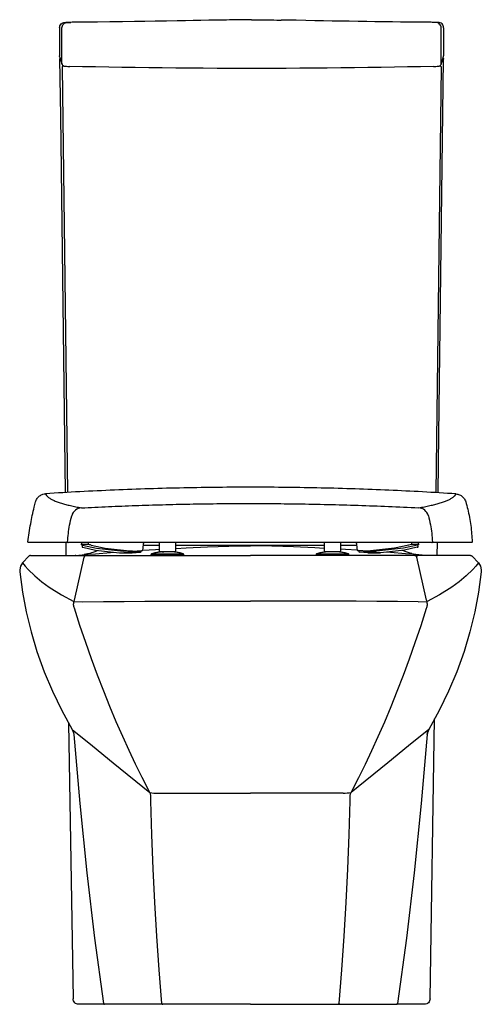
# Model space of a CAD drawing. Header units: millimetres. Extents: x 3573.045 to 3573.465, y 1775.262 to 1776.158.
import ezdxf

# ---------------------------------------------------------------- set-up
doc = ezdxf.new("R2010")
doc.units = ezdxf.units.MM
doc.layers.add('BLOCKS', color=3, linetype='Continuous')
doc.layers.add('SANINDUSA', color=3, linetype='Continuous')

msp = doc.modelspace()

# ---------------------------------------------------------------- linework, layer by layer
at = {"layer": 'BLOCKS', "linetype": 'Continuous'}
for p, q in [((3573.08806, 1776.15594), (3573.08814, 1776.15594)), ((3573.42344, 1776.15594), (3573.42339, 1776.15594)), ((3573.42499, 1776.15596), (3573.42483, 1776.15596)), ((3573.08094, 1776.15095), (3573.08094, 1776.12538)), ((3573.08315, 1776.11825), (3573.08315, 1776.15094)), ((3573.42838, 1776.11825), (3573.42838, 1776.15094)), ((3573.43059, 1776.15095), (3573.43059, 1776.12538)), ((3573.08103, 1776.12479), (3573.08324, 1776.11765)), ((3573.42829, 1776.11765), (3573.4305, 1776.12479)), ((3573.0901, 1776.11584), (3573.09014, 1776.11584)), ((3573.42139, 1776.11584), (3573.42143, 1776.11584)), ((3573.08657, 1775.68244), (3573.08676, 1775.67053)), ((3573.42477, 1775.67053), (3573.42496, 1775.68244)), ((3573.05434, 1775.67053), (3573.10512, 1775.67053)), ((3573.10775, 1775.67233), (3573.10331, 1775.67137)), ((3573.10512, 1775.67053), (3573.11131, 1775.67053)), ((3573.10775, 1775.67233), (3573.10905, 1775.67261)), ((3573.11131, 1775.67053), (3573.25476, 1775.67053)), ((3573.39822, 1775.67053), (3573.25476, 1775.67053)), ((3573.40441, 1775.67053), (3573.39822, 1775.67053)), ((3573.40178, 1775.67233), (3573.40622, 1775.67137)), ((3573.45518, 1775.67053), (3573.40441, 1775.67053)), ((3573.0529, 1775.6699), (3573.04731, 1775.66375)), ((3573.09455, 1775.63005), (3573.10319, 1775.669)), ((3573.41498, 1775.63005), (3573.40634, 1775.669)), ((3573.45663, 1775.6699), (3573.46222, 1775.66375)), ((3573.09404, 1775.62866), (3573.09455, 1775.63005)), ((3573.09404, 1775.62866), (3573.10213, 1775.62829)), ((3573.4074, 1775.62829), (3573.41549, 1775.62866)), ((3573.41549, 1775.62866), (3573.41498, 1775.63005)), ((3573.08922, 1775.51806), (3573.09327, 1775.26688)), ((3573.41826, 1775.26688), (3573.42237, 1775.52176)), ((3573.16312, 1775.45481), (3573.16216, 1775.45659)), ((3573.34641, 1775.45481), (3573.34737, 1775.45659)), ((3573.16398, 1775.44734), (3573.16396, 1775.45013)), ((3573.34555, 1775.44734), (3573.34557, 1775.45013)), ((3573.10062, 1775.26196), (3573.09827, 1775.26196)), ((3573.11863, 1775.26196), (3573.10062, 1775.26196)), ((3573.12074, 1775.26196), (3573.11863, 1775.26196)), ((3573.12181, 1775.26196), (3573.12074, 1775.26196)), ((3573.17489, 1775.26196), (3573.12181, 1775.26196)), ((3573.18358, 1775.26196), (3573.17489, 1775.26196)), ((3573.25476, 1775.26196), (3573.18358, 1775.26196)), ((3573.25476, 1775.26196), (3573.32595, 1775.26196)), ((3573.32595, 1775.26196), (3573.33464, 1775.26196)), ((3573.33464, 1775.26196), (3573.38771, 1775.26196)), ((3573.39079, 1775.26196), (3573.38771, 1775.26196)), ((3573.38771, 1775.26196), (3573.38771, 1775.26196)), ((3573.3929, 1775.26196), (3573.39079, 1775.26196)), ((3573.41091, 1775.26196), (3573.3929, 1775.26196)), ((3573.41326, 1775.26196), (3573.41091, 1775.26196))]:
    msp.add_line(p, q, dxfattribs=at)
at = {"layer": 'BLOCKS', "linetype": 'Continuous', "flags": 128}
for points in [[(3573.08094, 1776.15095), (3573.08104, 1776.15192), (3573.08132, 1776.15286), (3573.08178, 1776.15372), (3573.0824, 1776.15448), (3573.08316, 1776.1551), (3573.08402, 1776.15556), (3573.08496, 1776.15585), (3573.08593, 1776.15595)], [(3573.08315, 1776.15094), (3573.08325, 1776.15191), (3573.08353, 1776.15285), (3573.08399, 1776.15371), (3573.08461, 1776.15447), (3573.08537, 1776.15509), (3573.08623, 1776.15555), (3573.08717, 1776.15584), (3573.08814, 1776.15594)], [(3573.08593, 1776.15595), (3573.0861, 1776.15595), (3573.08677, 1776.15597), (3573.08806, 1776.15594)], [(3573.22883, 1776.15808), (3573.22457, 1776.158), (3573.21689, 1776.15785), (3573.20948, 1776.15771), (3573.20258, 1776.15757), (3573.1957, 1776.15744), (3573.18808, 1776.1573), (3573.17828, 1776.15713), (3573.16795, 1776.15695), (3573.15865, 1776.1568), (3573.14902, 1776.15665), (3573.13822, 1776.1565), (3573.1268, 1776.15635), (3573.11546, 1776.15622), (3573.10899, 1776.15615), (3573.10321, 1776.1561), (3573.09823, 1776.15605), (3573.09502, 1776.15603), (3573.09226, 1776.15601), (3573.08993, 1776.15599), (3573.08792, 1776.15597), (3573.08676, 1776.15597)], [(3573.08814, 1776.15594), (3573.08836, 1776.15593), (3573.08912, 1776.15593), (3573.09034, 1776.15594), (3573.09126, 1776.15594)], [(3573.25576, 1776.1584), (3573.25123, 1776.15833), (3573.24683, 1776.15827), (3573.24268, 1776.15821), (3573.2389, 1776.15817), (3573.23559, 1776.15814), (3573.23286, 1776.15812), (3573.23078, 1776.1581), (3573.2294, 1776.15809), (3573.22883, 1776.15808)], [(3573.25576, 1776.1584), (3573.2603, 1776.15833), (3573.2647, 1776.15827), (3573.26885, 1776.15821), (3573.27263, 1776.15817), (3573.27593, 1776.15814), (3573.27867, 1776.15812), (3573.28075, 1776.1581), (3573.28213, 1776.15809), (3573.28269, 1776.15808)], [(3573.42473, 1776.15597), (3573.42388, 1776.15597), (3573.42253, 1776.15598), (3573.42105, 1776.15599), (3573.41932, 1776.156), (3573.41729, 1776.15602), (3573.41496, 1776.15604), (3573.41232, 1776.15606), (3573.40833, 1776.1561), (3573.4038, 1776.15614), (3573.39904, 1776.15619), (3573.39133, 1776.15627), (3573.38395, 1776.15636), (3573.37622, 1776.15646), (3573.36786, 1776.15657), (3573.3607, 1776.15668), (3573.3529, 1776.1568), (3573.34458, 1776.15693), (3573.33671, 1776.15707), (3573.32921, 1776.1572), (3573.32134, 1776.15734), (3573.31319, 1776.15749), (3573.30513, 1776.15765), (3573.29642, 1776.15782), (3573.2919, 1776.1579), (3573.28734, 1776.15799), (3573.28278, 1776.15808), (3573.28269, 1776.15808)], [(3573.42339, 1776.15594), (3573.42316, 1776.15593), (3573.4224, 1776.15593), (3573.42119, 1776.15594), (3573.42027, 1776.15594)], [(3573.42838, 1776.15094), (3573.42828, 1776.15191), (3573.428, 1776.15285), (3573.42754, 1776.15371), (3573.42692, 1776.15447), (3573.42616, 1776.15509), (3573.4253, 1776.15555), (3573.42436, 1776.15584), (3573.42339, 1776.15594)], [(3573.4256, 1776.15595), (3573.42543, 1776.15595), (3573.42476, 1776.15597), (3573.42344, 1776.15594)], [(3573.43059, 1776.15095), (3573.43049, 1776.15192), (3573.43021, 1776.15286), (3573.42975, 1776.15372), (3573.42913, 1776.15448), (3573.42837, 1776.1551), (3573.42751, 1776.15556), (3573.42657, 1776.15585), (3573.4256, 1776.15595)], [(3573.08103, 1776.12479), (3573.08098, 1776.12499), (3573.08094, 1776.12538)], [(3573.0815, 1776.12326), (3573.08144, 1776.12322), (3573.08129, 1776.12309), (3573.08116, 1776.12294), (3573.08107, 1776.12277), (3573.08101, 1776.12258), (3573.081, 1776.12238)], [(3573.081, 1776.12239), (3573.08165, 1776.07048), (3573.08593, 1775.72784)], [(3573.42559, 1775.72768), (3573.42625, 1775.78045), (3573.43053, 1776.12239)], [(3573.43003, 1776.12326), (3573.43009, 1776.12322), (3573.43024, 1776.12309), (3573.43037, 1776.12294), (3573.43046, 1776.12277), (3573.43051, 1776.12258), (3573.43053, 1776.12238)], [(3573.4305, 1776.12479), (3573.43055, 1776.12499), (3573.43059, 1776.12538)], [(3573.08325, 1776.11763), (3573.08319, 1776.11786), (3573.08315, 1776.11825)], [(3573.08324, 1776.11765), (3573.08362, 1776.11695), (3573.08397, 1776.11662), (3573.08431, 1776.11641), (3573.08461, 1776.11629), (3573.08494, 1776.1162), (3573.08541, 1776.11611), (3573.08625, 1776.11602), (3573.08726, 1776.11595), (3573.08855, 1776.11589), (3573.0899, 1776.11585), (3573.0901, 1776.11584)], [(3573.0846, 1776.11629), (3573.0841, 1776.11624), (3573.08391, 1776.11619), (3573.08374, 1776.11609), (3573.08359, 1776.11597), (3573.08346, 1776.11581), (3573.08337, 1776.11564), (3573.08331, 1776.11545), (3573.0833, 1776.11525)], [(3573.0833, 1776.11525), (3573.08509, 1775.97127), (3573.08662, 1775.84912), (3573.08813, 1775.72797)], [(3573.42139, 1776.11584), (3573.40967, 1776.11559), (3573.39782, 1776.11536), (3573.38586, 1776.11514), (3573.37379, 1776.11494), (3573.36163, 1776.11477), (3573.34938, 1776.11461), (3573.33705, 1776.11447), (3573.32466, 1776.11435), (3573.31221, 1776.11425), (3573.29971, 1776.11417), (3573.28718, 1776.11411), (3573.27462, 1776.11407), (3573.26205, 1776.11405), (3573.24948, 1776.11405), (3573.2369, 1776.11407), (3573.22435, 1776.11411), (3573.21182, 1776.11417), (3573.19932, 1776.11425), (3573.18687, 1776.11435), (3573.17448, 1776.11447), (3573.16215, 1776.11461), (3573.1499, 1776.11477), (3573.13774, 1776.11494), (3573.12567, 1776.11514), (3573.11371, 1776.11536), (3573.10186, 1776.11559), (3573.09014, 1776.11584)], [(3573.42143, 1776.11584), (3573.4222, 1776.11586), (3573.42355, 1776.11591), (3573.42473, 1776.11598), (3573.42569, 1776.11606), (3573.42648, 1776.11617), (3573.42701, 1776.11632), (3573.42749, 1776.11657), (3573.42789, 1776.11694), (3573.42825, 1776.11755), (3573.42829, 1776.11765)], [(3573.42823, 1776.11525), (3573.42643, 1775.97127), (3573.42491, 1775.84912), (3573.4234, 1775.72781)], [(3573.42691, 1776.1163), (3573.42743, 1776.11624), (3573.42762, 1776.11619), (3573.42779, 1776.11609), (3573.42794, 1776.11597), (3573.42807, 1776.11581), (3573.42816, 1776.11564), (3573.42821, 1776.11545), (3573.42823, 1776.11525)], [(3573.42828, 1776.11763), (3573.42834, 1776.11786), (3573.42838, 1776.11825)], [(3573.15726, 1775.67996), (3573.17165, 1775.67996)], [(3573.18665, 1775.67996), (3573.20343, 1775.67996), (3573.2275, 1775.67996), (3573.25159, 1775.67996), (3573.27852, 1775.67996), (3573.30544, 1775.67996), (3573.32192, 1775.67996)], [(3573.18665, 1775.67703), (3573.19614, 1775.67753), (3573.21564, 1775.67836), (3573.23519, 1775.67902), (3573.25476, 1775.67953)], [(3573.32192, 1775.67708), (3573.31339, 1775.67753), (3573.29389, 1775.67836), (3573.27433, 1775.67902), (3573.25476, 1775.67953)], [(3573.33692, 1775.67996), (3573.35144, 1775.67996)], [(3573.05434, 1775.67053), (3573.05414, 1775.67052), (3573.05394, 1775.67049), (3573.05375, 1775.67044), (3573.05356, 1775.67036), (3573.05337, 1775.67027), (3573.0532, 1775.67016), (3573.05304, 1775.67004), (3573.0529, 1775.6699)], [(3573.09567, 1775.67071), (3573.10695, 1775.67169), (3573.11369, 1775.67224), (3573.12724, 1775.67331), (3573.13004, 1775.67352)], [(3573.10512, 1775.67053), (3573.10479, 1775.6705), (3573.10447, 1775.67042), (3573.10417, 1775.67028), (3573.10389, 1775.6701), (3573.10365, 1775.66987), (3573.10345, 1775.66961), (3573.10329, 1775.66932), (3573.10319, 1775.669)], [(3573.1162, 1775.67511), (3573.11606, 1775.67504), (3573.11215, 1775.67356), (3573.10905, 1775.67261)], [(3573.15675, 1775.67536), (3573.16841, 1775.67608), (3573.17165, 1775.67625)], [(3573.35185, 1775.67542), (3573.34111, 1775.67608), (3573.33692, 1775.6763)], [(3573.41385, 1775.67071), (3573.40258, 1775.67169), (3573.39584, 1775.67224), (3573.38229, 1775.67331), (3573.37899, 1775.67355)], [(3573.40178, 1775.67233), (3573.40012, 1775.67272), (3573.39647, 1775.67387), (3573.39311, 1775.67518)], [(3573.40441, 1775.67053), (3573.40474, 1775.6705), (3573.40506, 1775.67042), (3573.40536, 1775.67028), (3573.40564, 1775.6701), (3573.40588, 1775.66987), (3573.40608, 1775.66961), (3573.40624, 1775.66932), (3573.40634, 1775.669)], [(3573.45518, 1775.67053), (3573.45539, 1775.67052), (3573.45559, 1775.67049), (3573.45578, 1775.67044), (3573.45597, 1775.67036), (3573.45615, 1775.67027), (3573.45633, 1775.67016), (3573.45649, 1775.67004), (3573.45663, 1775.6699)], [(3573.04731, 1775.66375), (3573.04547, 1775.66093), (3573.04464, 1775.65763), (3573.04466, 1775.65571)], [(3573.04731, 1775.66375), (3573.04967, 1775.66076), (3573.05235, 1775.65775), (3573.05832, 1775.65194), (3573.0648, 1775.64658), (3573.07157, 1775.64172), (3573.08273, 1775.63479), (3573.09404, 1775.62866)], [(3573.46222, 1775.66375), (3573.45985, 1775.66076), (3573.45718, 1775.65775), (3573.45121, 1775.65194), (3573.44473, 1775.64658), (3573.43796, 1775.64172), (3573.4268, 1775.63479), (3573.41549, 1775.62866)], [(3573.46222, 1775.66375), (3573.46406, 1775.66093), (3573.46489, 1775.65763), (3573.46487, 1775.65571)], [(3573.04466, 1775.65571), (3573.04711, 1775.63734), (3573.05053, 1775.61914), (3573.05494, 1775.60094), (3573.0603, 1775.58303), (3573.06684, 1775.56478), (3573.07436, 1775.54694), (3573.08294, 1775.52934), (3573.09246, 1775.51225)], [(3573.46487, 1775.65571), (3573.46241, 1775.63734), (3573.459, 1775.61914), (3573.45459, 1775.60094), (3573.44923, 1775.58303), (3573.44269, 1775.56478), (3573.43517, 1775.54694), (3573.42659, 1775.52934), (3573.41707, 1775.51225)], [(3573.09439, 1775.62266), (3573.09415, 1775.62338), (3573.09396, 1775.62412), (3573.09383, 1775.62487), (3573.09375, 1775.62563), (3573.09374, 1775.62639), (3573.09378, 1775.62716), (3573.09388, 1775.62792), (3573.09404, 1775.62866)], [(3573.10213, 1775.62829), (3573.12086, 1775.62856), (3573.13967, 1775.62878), (3573.15861, 1775.62895), (3573.17762, 1775.62906), (3573.19683, 1775.62913), (3573.21609, 1775.62915), (3573.23542, 1775.62912), (3573.25476, 1775.62905)], [(3573.4074, 1775.62829), (3573.38867, 1775.62856), (3573.36986, 1775.62878), (3573.35091, 1775.62895), (3573.33191, 1775.62906), (3573.31269, 1775.62913), (3573.29344, 1775.62915), (3573.27411, 1775.62912), (3573.25476, 1775.62905)], [(3573.41514, 1775.62266), (3573.41538, 1775.62338), (3573.41557, 1775.62412), (3573.4157, 1775.62487), (3573.41578, 1775.62563), (3573.41579, 1775.62639), (3573.41575, 1775.62716), (3573.41565, 1775.62792), (3573.41549, 1775.62866)], [(3573.16216, 1775.45659), (3573.15611, 1775.4684), (3573.15014, 1775.48052), (3573.14426, 1775.49296), (3573.13847, 1775.50569), (3573.13258, 1775.5192), (3573.12679, 1775.53301), (3573.12111, 1775.54715), (3573.11554, 1775.5616), (3573.11007, 1775.57641), (3573.10472, 1775.59152), (3573.09949, 1775.60695), (3573.09439, 1775.62266)], [(3573.34737, 1775.45659), (3573.35342, 1775.4684), (3573.35938, 1775.48052), (3573.36527, 1775.49296), (3573.37106, 1775.50569), (3573.37695, 1775.5192), (3573.38274, 1775.53301), (3573.38842, 1775.54715), (3573.39399, 1775.5616), (3573.39946, 1775.57641), (3573.40481, 1775.59152), (3573.41004, 1775.60695), (3573.41514, 1775.62266)], [(3573.09246, 1775.51225), (3573.09375, 1775.50898), (3573.09395, 1775.50764)], [(3573.09246, 1775.51225), (3573.11087, 1775.49728), (3573.12974, 1775.48195), (3573.16312, 1775.45481)], [(3573.41707, 1775.51225), (3573.39866, 1775.49728), (3573.37979, 1775.48195), (3573.34641, 1775.45481)], [(3573.41707, 1775.51225), (3573.41578, 1775.50898), (3573.41558, 1775.50764)], [(3573.41564, 1775.50765), (3573.41564, 1775.50769), (3573.41594, 1775.50946), (3573.41652, 1775.51116), (3573.41695, 1775.51194)], [(3573.09395, 1775.50764), (3573.09938, 1775.44465), (3573.10583, 1775.38176), (3573.11288, 1775.32224), (3573.12085, 1775.26282)], [(3573.41558, 1775.50764), (3573.41014, 1775.44465), (3573.4037, 1775.38176), (3573.39665, 1775.32224), (3573.38868, 1775.26282)], [(3573.41558, 1775.50764), (3573.41563, 1775.50765), (3573.41564, 1775.50765)], [(3573.16396, 1775.45013), (3573.16388, 1775.45194), (3573.16361, 1775.45344), (3573.16312, 1775.45481)], [(3573.17392, 1775.26284), (3573.1715, 1775.29336), (3573.16938, 1775.32404), (3573.16757, 1775.35467), (3573.16606, 1775.38543), (3573.16486, 1775.41634), (3573.16398, 1775.44734)], [(3573.17039, 1775.45429), (3573.20953, 1775.45429), (3573.25476, 1775.45428)], [(3573.33914, 1775.45429), (3573.3, 1775.45429), (3573.25476, 1775.45428)], [(3573.33561, 1775.26284), (3573.33803, 1775.29336), (3573.34015, 1775.32404), (3573.34196, 1775.35467), (3573.34347, 1775.38543), (3573.34467, 1775.41634), (3573.34555, 1775.44734)], [(3573.34557, 1775.45013), (3573.34565, 1775.45194), (3573.34592, 1775.45344), (3573.34641, 1775.45481)], [(3573.09827, 1775.26196), (3573.09731, 1775.26206), (3573.09638, 1775.26234), (3573.09552, 1775.26279), (3573.09476, 1775.2634), (3573.09414, 1775.26414), (3573.09368, 1775.26499), (3573.09338, 1775.26592), (3573.09327, 1775.26688)], [(3573.12085, 1775.26282), (3573.12089, 1775.26265), (3573.12096, 1775.26248), (3573.12105, 1775.26234), (3573.12117, 1775.26221), (3573.12132, 1775.2621), (3573.12147, 1775.26203), (3573.12164, 1775.26198), (3573.12181, 1775.26196)], [(3573.17392, 1775.26284), (3573.17396, 1775.26266), (3573.17402, 1775.2625), (3573.17412, 1775.26235), (3573.17424, 1775.26221), (3573.17438, 1775.26211), (3573.17454, 1775.26203), (3573.17471, 1775.26198), (3573.17489, 1775.26196)], [(3573.33561, 1775.26284), (3573.33557, 1775.26266), (3573.3355, 1775.2625), (3573.33541, 1775.26235), (3573.33529, 1775.26221), (3573.33514, 1775.26211), (3573.33499, 1775.26203), (3573.33481, 1775.26198), (3573.33464, 1775.26196)], [(3573.38868, 1775.26282), (3573.38864, 1775.26265), (3573.38857, 1775.26248), (3573.38848, 1775.26234), (3573.38835, 1775.26221), (3573.38829, 1775.26216)], [(3573.41826, 1775.26688), (3573.41815, 1775.26592), (3573.41785, 1775.26499), (3573.41739, 1775.26414), (3573.41676, 1775.2634), (3573.41601, 1775.26279), (3573.41515, 1775.26234), (3573.41422, 1775.26206), (3573.41326, 1775.26196)]]:
    msp.add_lwpolyline(points, dxfattribs=at)
at = {"layer": 'BLOCKS', "linetype": 'Continuous'}
for centre, radius, start, end in [((3573.09582, 1775.66889), 0.00183, 94.46246, 116.38786), ((3573.41356, 1775.6684), 0.00233, 65.89106, 82.76824), ((3573.16803, 1775.4723), 0.01816, 254.32916, 277.49161), ((3573.34036, 1775.48831), 0.03404, 267.94052, 280.23871), ((3573.38767, 1775.26307), 0.00111, 272.4765, 304.42064)]:
    msp.add_arc(centre, radius, start, end, dxfattribs=at)
at = {"layer": 'SANINDUSA'}
for p, q in [((3573.1009, 1775.68244), (3573.10073, 1775.68043)), ((3573.10725, 1775.68047), (3573.1009, 1775.68046)), ((3573.10151, 1775.68015), (3573.10139, 1775.67837)), ((3573.10191, 1775.68006), (3573.11466, 1775.67724)), ((3573.10725, 1775.68047), (3573.10742, 1775.68246)), ((3573.10985, 1775.68007), (3573.1226, 1775.67725)), ((3573.15702, 1775.67735), (3573.15741, 1775.68153)), ((3573.17165, 1775.68244), (3573.17165, 1775.67394)), ((3573.18665, 1775.67394), (3573.18665, 1775.68244)), ((3573.32192, 1775.68244), (3573.32192, 1775.67394)), ((3573.33692, 1775.67394), (3573.33692, 1775.68244)), ((3573.3513, 1775.68153), (3573.35168, 1775.67736)), ((3573.39876, 1775.68006), (3573.38601, 1775.67724)), ((3573.4067, 1775.68005), (3573.39395, 1775.67723)), ((3573.40119, 1775.68245), (3573.40136, 1775.68046)), ((3573.40771, 1775.68045), (3573.40136, 1775.68046)), ((3573.40732, 1775.67837), (3573.40719, 1775.68017)), ((3573.40788, 1775.68042), (3573.40771, 1775.68243)), ((3573.10222, 1775.67806), (3573.11363, 1775.6754)), ((3573.11363, 1775.6754), (3573.13561, 1775.67287)), ((3573.11466, 1775.67724), (3573.13926, 1775.67439)), ((3573.1226, 1775.67725), (3573.1472, 1775.6744)), ((3573.13561, 1775.67287), (3573.14303, 1775.67376)), ((3573.13561, 1775.67287), (3573.14708, 1775.67287)), ((3573.1472, 1775.6744), (3573.13926, 1775.67439)), ((3573.14587, 1775.6744), (3573.14584, 1775.67396)), ((3573.14584, 1775.67396), (3573.15501, 1775.67396)), ((3573.14708, 1775.67287), (3573.1545, 1775.67376)), ((3573.1472, 1775.6744), (3573.15552, 1775.67518)), ((3573.15537, 1775.67392), (3573.15546, 1775.67518)), ((3573.15675, 1775.67534), (3573.15693, 1775.67736)), ((3573.16415, 1775.67104), (3573.16415, 1775.67053)), ((3573.16511, 1775.67224), (3573.16513, 1775.67224)), ((3573.16513, 1775.67224), (3573.16513, 1775.67224)), ((3573.17176, 1775.67366), (3573.17113, 1775.67357)), ((3573.17404, 1775.67379), (3573.17461, 1775.67388)), ((3573.19415, 1775.67053), (3573.19415, 1775.67104)), ((3573.31442, 1775.67104), (3573.31442, 1775.67053)), ((3573.32642, 1775.67394), (3573.32642, 1775.6739)), ((3573.34442, 1775.67053), (3573.34442, 1775.67104)), ((3573.35168, 1775.67735), (3573.35186, 1775.67533)), ((3573.36141, 1775.67439), (3573.35309, 1775.67517)), ((3573.35325, 1775.67516), (3573.35333, 1775.67392)), ((3573.35369, 1775.67396), (3573.36287, 1775.67396)), ((3573.36162, 1775.67287), (3573.3542, 1775.67376)), ((3573.38601, 1775.67724), (3573.36141, 1775.67439)), ((3573.36935, 1775.67438), (3573.36141, 1775.67439)), ((3573.36162, 1775.67287), (3573.37309, 1775.67287)), ((3573.37309, 1775.67287), (3573.36567, 1775.67376)), ((3573.39395, 1775.67723), (3573.36935, 1775.67438)), ((3573.39507, 1775.6754), (3573.37309, 1775.67287)), ((3573.40648, 1775.67806), (3573.39507, 1775.6754))]:
    msp.add_line(p, q, dxfattribs=at)
for centre, radius, start, end in [((3573.10158, 1775.70403), 0.00997, 93.74712, 163.74653), ((3573.40715, 1775.70403), 0.00996, 16.27127, 86.2383), ((3573.0888, 1775.68294), 0.000498, 176.40068, 269.63875), ((3573.1584, 1775.68144), 0.001, 90, 175.26093), ((3573.3503, 1775.68144), 0.001, 4.48752, 90), ((3573.41991, 1775.68294), 0.000497, 270.36047, 3.51086)]:
    msp.add_arc(centre, radius, start, end, dxfattribs=at)
for centre, major_axis, ratio, start_param, end_param in [((3573.1027, 1775.68006), (0.00198, -0.00037), 0.079261, 2.742897, 4.313693), ((3573.10905, 1775.68007), (0.00198, -0.00037), 0.079261, 1.1721, 2.742897), ((3573.39955, 1775.68006), (0.00198, 0.00037), 0.079261, 0.398696, 1.969492), ((3573.4059, 1775.68005), (0.00198, 0.00037), 0.079261, 5.111085, 6.681881), ((3573.10337, 1775.67806), (0.00198, -0.00031), 0.107252, 3.151007, 4.112556), ((3573.14418, 1775.67376), (0.00202, 0.00016), 0.055612, 0.600902, 2.171699), ((3573.15336, 1775.67376), (0.00202, 0.00016), 0.055612, 5.313291, 6.884088), ((3573.15473, 1775.67518), (0.00202, 0.00016), 0.033046, 5.113294, 6.27764), ((3573.35388, 1775.67517), (0.00202, -0.00016), 0.033046, 3.147138, 4.311484), ((3573.35535, 1775.67376), (0.00202, -0.00016), 0.055612, 2.54069, 4.111487), ((3573.36453, 1775.67376), (0.00202, -0.00016), 0.055612, 0.969894, 2.54069), ((3573.40533, 1775.67806), (0.00198, 0.00031), 0.107252, 5.312222, 6.273771)]:
    msp.add_ellipse(centre, major_axis=major_axis, ratio=ratio, start_param=start_param, end_param=end_param, dxfattribs=at)
for points, knots in [([(3573.0591, 1775.71933), (3573.0595, 1775.72039), (3573.0603, 1775.72252), (3573.06273, 1775.72495), (3573.06546, 1775.7264), (3573.06736, 1775.72666), (3573.06815, 1775.72677)], [0, 0, 0, 0, 0.268387, 0.5366436, 0.8080923, 1, 1, 1, 1]), ([(3573.44172, 1775.72669), (3573.43161, 1775.72732), (3573.41139, 1775.72857), (3573.38081, 1775.73004), (3573.35007, 1775.73122), (3573.3191, 1775.73207), (3573.28797, 1775.73259), (3573.2567, 1775.73278), (3573.22544, 1775.73264), (3573.19403, 1775.73216), (3573.1625, 1775.73135), (3573.1309, 1775.73017), (3573.09941, 1775.72868), (3573.07857, 1775.72741), (3573.06815, 1775.72677)], [0, 0, 0, 0, 0.082086, 0.164172, 0.24659, 0.329008, 0.41215, 0.495335, 0.578519, 0.661661, 0.746223, 0.83083, 0.915438, 1, 1, 1, 1]), ([(3573.06815, 1775.72677), (3573.06838, 1775.72625), (3573.06885, 1775.72522), (3573.07035, 1775.72373), (3573.07244, 1775.72227), (3573.07519, 1775.72085), (3573.07857, 1775.71948), (3573.08238, 1775.71822), (3573.0865, 1775.71706), (3573.09084, 1775.716), (3573.0956, 1775.71497), (3573.09915, 1775.7143), (3573.10092, 1775.71397)], [0, 0, 0, 0, 0.106618, 0.213241, 0.319859, 0.42667, 0.533486, 0.640297, 0.730197, 0.820097, 0.910048, 1, 1, 1, 1]), ([(3573.4078, 1775.71397), (3573.40962, 1775.7143), (3573.41327, 1775.71497), (3573.41816, 1775.716), (3573.42263, 1775.71705), (3573.42677, 1775.71818), (3573.43055, 1775.71938), (3573.43388, 1775.72066), (3573.43666, 1775.72198), (3573.43899, 1775.72342), (3573.44081, 1775.72498), (3573.44142, 1775.72612), (3573.44172, 1775.72669)], [0, 0, 0, 0, 0.090407, 0.180814, 0.271274, 0.361733, 0.461936, 0.562139, 0.662413, 0.762688, 0.881329, 1, 1, 1, 1]), ([(3573.44172, 1775.72669), (3573.44285, 1775.72651), (3573.44511, 1775.72613), (3573.44801, 1775.72416), (3573.44988, 1775.7218), (3573.45049, 1775.72008), (3573.45071, 1775.71945)], [0, 0, 0, 0, 0.279488, 0.559001, 0.837445, 1, 1, 1, 1]), ([(3573.05217, 1775.683), (3573.05292, 1775.68852), (3573.05436, 1775.69911), (3573.05697, 1775.71119), (3573.05868, 1775.71773), (3573.0591, 1775.71933)], [0, 0, 0, 0, 0.45119, 0.866026, 1, 1, 1, 1]), ([(3573.10092, 1775.71397), (3573.10908, 1775.71437), (3573.12539, 1775.71517), (3573.15, 1775.71612), (3573.17471, 1775.71689), (3573.19939, 1775.71745), (3573.22398, 1775.71781), (3573.2485, 1775.71796), (3573.27304, 1775.7179), (3573.29864, 1775.71764), (3573.32523, 1775.71712), (3573.35282, 1775.71633), (3573.38037, 1775.71531), (3573.39866, 1775.71441), (3573.4078, 1775.71397)], [0, 0, 0, 0, 0.080377, 0.160754, 0.241372, 0.32199, 0.401448, 0.480906, 0.560589, 0.640271, 0.730038, 0.819804, 0.909902, 1, 1, 1, 1]), ([(3573.45071, 1775.71945), (3573.45132, 1775.71722), (3573.45261, 1775.71254), (3573.45412, 1775.7053), (3573.45532, 1775.69785), (3573.45618, 1775.69039), (3573.45645, 1775.68544), (3573.45658, 1775.68296)], [0, 0, 0, 0, 0.187559, 0.392869, 0.598707, 0.79912, 1, 1, 1, 1]), ([(3573.0883, 1775.68297), (3573.08848, 1775.6855), (3573.08884, 1775.69059), (3573.09003, 1775.69859), (3573.09131, 1775.70393), (3573.09201, 1775.70682)], [0, 0, 0, 0, 0.31308, 0.628217, 1, 1, 1, 1]), ([(3573.41671, 1775.70682), (3573.41737, 1775.70408), (3573.41864, 1775.69884), (3573.41985, 1775.69084), (3573.42022, 1775.6856), (3573.42041, 1775.68297)], [0, 0, 0, 0, 0.352475, 0.675091, 1, 1, 1, 1]), ([(3573.05266, 1775.68244), (3573.05261, 1775.68245), (3573.05249, 1775.68246), (3573.05234, 1775.68255), (3573.05223, 1775.68268), (3573.05216, 1775.68284), (3573.05217, 1775.68295), (3573.05217, 1775.683)], [0, 0, 0, 0, 0.204091, 0.408242, 0.610838, 0.810302, 1, 1, 1, 1]), ([(3573.08879, 1775.68244), (3573.08707, 1775.68244), (3573.08364, 1775.68244), (3573.07896, 1775.68244), (3573.07463, 1775.68244), (3573.0702, 1775.68244), (3573.06584, 1775.68244), (3573.06177, 1775.68244), (3573.05839, 1775.68244), (3573.05574, 1775.68244), (3573.05375, 1775.68244), (3573.05302, 1775.68244), (3573.05266, 1775.68244)], [0, 0, 0, 0, 0.081849, 0.163698, 0.245586, 0.327474, 0.439446, 0.551425, 0.663397, 0.775596, 0.887801, 1, 1, 1, 1]), ([(3573.09644, 1775.68244), (3573.09575, 1775.68244), (3573.09403, 1775.68244), (3573.09164, 1775.68244), (3573.08959, 1775.68244), (3573.08906, 1775.68244), (3573.08879, 1775.68244)], [0, 0, 0, 0, 0.180998, 0.453883, 0.726946, 1, 1, 1, 1]), ([(3573.41227, 1775.68244), (3573.404, 1775.68244), (3573.38745, 1775.68244), (3573.36245, 1775.68244), (3573.33734, 1775.68244), (3573.31162, 1775.68244), (3573.28535, 1775.68244), (3573.25851, 1775.68244), (3573.23162, 1775.68244), (3573.20462, 1775.68244), (3573.17756, 1775.68244), (3573.15043, 1775.68244), (3573.12337, 1775.68244), (3573.10541, 1775.68244), (3573.09644, 1775.68244)], [0, 0, 0, 0, 0.079361, 0.158722, 0.238354, 0.317987, 0.402403, 0.48682, 0.571564, 0.656308, 0.742059, 0.827811, 0.913905, 1, 1, 1, 1]), ([(3573.41991, 1775.68244), (3573.41976, 1775.68244), (3573.41938, 1775.68244), (3573.41784, 1775.68244), (3573.41536, 1775.68244), (3573.4133, 1775.68244), (3573.41227, 1775.68244)], [0, 0, 0, 0, 0.18073, 0.453676, 0.726844, 1, 1, 1, 1]), ([(3573.45608, 1775.68244), (3573.45572, 1775.68244), (3573.455, 1775.68244), (3573.45301, 1775.68244), (3573.45036, 1775.68244), (3573.44698, 1775.68244), (3573.4429, 1775.68244), (3573.43853, 1775.68244), (3573.43409, 1775.68244), (3573.42976, 1775.68244), (3573.42508, 1775.68244), (3573.42163, 1775.68244), (3573.41991, 1775.68244)], [0, 0, 0, 0, 0.111956, 0.223917, 0.335873, 0.448055, 0.560244, 0.672427, 0.7543, 0.836174, 0.918087, 1, 1, 1, 1]), ([(3573.45658, 1775.68296), (3573.45658, 1775.68291), (3573.45657, 1775.6828), (3573.45649, 1775.68264), (3573.45638, 1775.68253), (3573.45623, 1775.68245), (3573.45613, 1775.68245), (3573.45608, 1775.68244)], [0, 0, 0, 0, 0.204995, 0.409934, 0.616197, 0.825511, 1, 1, 1, 1]), ([(3573.16506, 1775.67224), (3573.16493, 1775.67219), (3573.16468, 1775.6721), (3573.16439, 1775.67181), (3573.16419, 1775.67145), (3573.16417, 1775.67118), (3573.16415, 1775.67104)], [0, 0, 0, 0, 0.2500062, 0.5000073, 0.7500054, 1, 1, 1, 1]), ([(3573.19408, 1775.67053), (3573.1941, 1775.67053), (3573.19415, 1775.67053), (3573.19364, 1775.67053), (3573.19258, 1775.67053), (3573.19097, 1775.67053), (3573.18891, 1775.67053), (3573.18648, 1775.67053), (3573.18377, 1775.67053), (3573.18087, 1775.67053), (3573.1779, 1775.67053), (3573.175, 1775.67053), (3573.17225, 1775.67053), (3573.16976, 1775.67053), (3573.16763, 1775.67053), (3573.16595, 1775.67053), (3573.16479, 1775.67053), (3573.16419, 1775.67053), (3573.16421, 1775.67053), (3573.16422, 1775.67053)], [0, 0, 0, 0, 0.026076, 0.088281, 0.150487, 0.213281, 0.276076, 0.338281, 0.400487, 0.463281, 0.526076, 0.588281, 0.650487, 0.713281, 0.776076, 0.838281, 0.900487, 0.963281, 1, 1, 1, 1]), ([(3573.17233, 1775.67376), (3573.17107, 1775.67356), (3573.16856, 1775.67318), (3573.16611, 1775.67252), (3573.16488, 1775.67219)], [0, 0, 0, 0, 0.499615, 1, 1, 1, 1]), ([(3573.16513, 1775.67224), (3573.16512, 1775.67224), (3573.1651, 1775.67224), (3573.16566, 1775.67224), (3573.16675, 1775.67224), (3573.16833, 1775.67224), (3573.17033, 1775.67224), (3573.17267, 1775.67224), (3573.17525, 1775.67224), (3573.17798, 1775.67224), (3573.18076, 1775.67224), (3573.18349, 1775.67224), (3573.18603, 1775.67224), (3573.18832, 1775.67224), (3573.19026, 1775.67224), (3573.19177, 1775.67224), (3573.19277, 1775.67224), (3573.19325, 1775.67224), (3573.19319, 1775.67224), (3573.19318, 1775.67224)], [0, 0, 0, 0, 0.03205, 0.095111, 0.157581, 0.22005, 0.283111, 0.346172, 0.408642, 0.471111, 0.534172, 0.597233, 0.659703, 0.722172, 0.785233, 0.848294, 0.910764, 0.973233, 1, 1, 1, 1]), ([(3573.18665, 1775.67394), (3573.18654, 1775.67394), (3573.18631, 1775.67394), (3573.18458, 1775.67394), (3573.1821, 1775.67394), (3573.17915, 1775.67394), (3573.1762, 1775.67394), (3573.17372, 1775.67394), (3573.17199, 1775.67394), (3573.17176, 1775.67394), (3573.17165, 1775.67394)], [0, 0, 0, 0, 0.125, 0.25, 0.375, 0.5, 0.625, 0.75, 0.875, 1, 1, 1, 1]), ([(3573.17297, 1775.67374), (3573.17297, 1775.67374), (3573.17245, 1775.67372), (3573.17214, 1775.67369), (3573.17182, 1775.67367)], [0, 0, 0, 0, 0.005527, 1, 1, 1, 1]), ([(3573.18717, 1775.67357), (3573.18697, 1775.67361), (3573.18659, 1775.67368), (3573.18554, 1775.67376), (3573.18445, 1775.67383), (3573.18319, 1775.67388), (3573.18187, 1775.67393), (3573.18047, 1775.67394), (3573.17891, 1775.67393), (3573.17727, 1775.67392), (3573.17579, 1775.6739), (3573.17462, 1775.67388), (3573.17358, 1775.67386), (3573.17322, 1775.67385), (3573.17304, 1775.67384)], [0, 0, 0, 0, 0.109674, 0.200539, 0.276247, 0.339119, 0.430733, 0.492011, 0.570022, 0.677027, 0.743444, 0.819315, 0.904088, 1, 1, 1, 1]), ([(3573.17505, 1775.67394), (3573.1751, 1775.67395), (3573.17518, 1775.67396), (3573.17528, 1775.67397), (3573.17533, 1775.67398), (3573.17536, 1775.67398), (3573.17537, 1775.67398), (3573.17538, 1775.67398), (3573.17538, 1775.67398), (3573.17538, 1775.67398), (3573.17538, 1775.67398), (3573.17538, 1775.67398), (3573.17538, 1775.67398), (3573.17538, 1775.67398), (3573.17538, 1775.67398), (3573.17538, 1775.67398), (3573.17542, 1775.67397), (3573.17564, 1775.674), (3573.17576, 1775.67392), (3573.1758, 1775.6739)], [0, 0, 0, 0, 0.199513, 0.320458, 0.380929, 0.411164, 0.426286, 0.433842, 0.437624, 0.439516, 0.440457, 0.440928, 0.441168, 0.441287, 0.441315, 0.441327, 0.441344, 0.821775, 1, 1, 1, 1]), ([(3573.19342, 1775.67219), (3573.19219, 1775.67252), (3573.18974, 1775.67318), (3573.18723, 1775.67356), (3573.18597, 1775.67376)], [0, 0, 0, 0, 0.500385, 1, 1, 1, 1]), ([(3573.19415, 1775.67104), (3573.19414, 1775.67118), (3573.19411, 1775.67145), (3573.19392, 1775.67181), (3573.19362, 1775.6721), (3573.19337, 1775.67219), (3573.19324, 1775.67224)], [0, 0, 0, 0, 0.249996, 0.499994, 0.749995, 1, 1, 1, 1]), ([(3573.31533, 1775.67224), (3573.3152, 1775.67219), (3573.31495, 1775.6721), (3573.31466, 1775.67181), (3573.31446, 1775.67145), (3573.31443, 1775.67118), (3573.31442, 1775.67104)], [0, 0, 0, 0, 0.2500041, 0.5000049, 0.7500047, 1, 1, 1, 1]), ([(3573.34117, 1775.67053), (3573.34051, 1775.67053), (3573.3392, 1775.67053), (3573.33674, 1775.67053), (3573.33404, 1775.67053), (3573.33114, 1775.67053), (3573.32817, 1775.67053), (3573.32527, 1775.67053), (3573.32252, 1775.67053), (3573.32003, 1775.67053), (3573.3179, 1775.67053), (3573.31622, 1775.67053), (3573.31506, 1775.67053), (3573.31446, 1775.67053), (3573.31448, 1775.67053), (3573.31449, 1775.67053)], [0, 0, 0, 0, 0.079818, 0.158888, 0.237957, 0.317776, 0.397594, 0.476664, 0.555733, 0.635551, 0.715369, 0.794439, 0.873509, 0.953327, 1, 1, 1, 1]), ([(3573.3226, 1775.67376), (3573.32134, 1775.67356), (3573.31883, 1775.67318), (3573.31638, 1775.67252), (3573.31515, 1775.67219)], [0, 0, 0, 0, 0.4996159, 1, 1, 1, 1]), ([(3573.3154, 1775.67224), (3573.31539, 1775.67224), (3573.31536, 1775.67224), (3573.31593, 1775.67224), (3573.31702, 1775.67224), (3573.3186, 1775.67224), (3573.3206, 1775.67224), (3573.32294, 1775.67224), (3573.32552, 1775.67224), (3573.32825, 1775.67224), (3573.33103, 1775.67224), (3573.33376, 1775.67224), (3573.3363, 1775.67224), (3573.33861, 1775.67224), (3573.33984, 1775.67224), (3573.34045, 1775.67224)], [0, 0, 0, 0, 0.0459726, 0.1258495, 0.2049775, 0.284105, 0.3639818, 0.4438586, 0.5229864, 0.6021141, 0.681991, 0.7618679, 0.8409953, 0.9201232, 1, 1, 1, 1]), ([(3573.32942, 1775.67394), (3573.32844, 1775.67394), (3573.32647, 1775.67394), (3573.32399, 1775.67394), (3573.32226, 1775.67394), (3573.32203, 1775.67394), (3573.32192, 1775.67394)], [0, 0, 0, 0, 0.25, 0.499999, 0.75, 1, 1, 1, 1]), ([(3573.33414, 1775.67385), (3573.33396, 1775.67386), (3573.33329, 1775.67389), (3573.33213, 1775.67393), (3573.33074, 1775.67394), (3573.32918, 1775.67393), (3573.32753, 1775.67392), (3573.32606, 1775.6739), (3573.32489, 1775.67388), (3573.32384, 1775.67386), (3573.32349, 1775.67385), (3573.3226, 1775.67376)], [0, 0, 0, 0, 0.048359, 0.179908, 0.267959, 0.38033, 0.534595, 0.630357, 0.739724, 0.861875, 1, 1, 1, 1]), ([(3573.33692, 1775.67394), (3573.33681, 1775.67394), (3573.33658, 1775.67394), (3573.33485, 1775.67394), (3573.33237, 1775.67394), (3573.3304, 1775.67394), (3573.32942, 1775.67394)], [0, 0, 0, 0, 0.25, 0.5, 0.75, 1, 1, 1, 1]), ([(3573.33744, 1775.67357), (3573.33724, 1775.67361), (3573.33686, 1775.67368), (3573.33579, 1775.67376), (3573.33488, 1775.67382), (3573.3343, 1775.67385), (3573.33414, 1775.67385)], [0, 0, 0, 0, 0.359367, 0.656847, 0.904486, 1, 1, 1, 1]), ([(3573.34369, 1775.67219), (3573.34246, 1775.67252), (3573.34001, 1775.67318), (3573.3375, 1775.67356), (3573.33624, 1775.67376)], [0, 0, 0, 0, 0.5003841, 1, 1, 1, 1]), ([(3573.34045, 1775.67224), (3573.34099, 1775.67224), (3573.34206, 1775.67224), (3573.34303, 1775.67224), (3573.34352, 1775.67224), (3573.34346, 1775.67224), (3573.34345, 1775.67224)], [0, 0, 0, 0, 0.294507, 0.586251, 0.877996, 1, 1, 1, 1]), ([(3573.34435, 1775.67053), (3573.34437, 1775.67053), (3573.34442, 1775.67053), (3573.34391, 1775.67053), (3573.34287, 1775.67053), (3573.34174, 1775.67053), (3573.34117, 1775.67053)], [0, 0, 0, 0, 0.12226, 0.41392, 0.70558, 1, 1, 1, 1]), ([(3573.34442, 1775.67104), (3573.34441, 1775.67118), (3573.34438, 1775.67145), (3573.34418, 1775.67181), (3573.34389, 1775.6721), (3573.34364, 1775.67219), (3573.34351, 1775.67224)], [0, 0, 0, 0, 0.249995, 0.499995, 0.750001, 1, 1, 1, 1])]:
    msp.add_open_spline(points, degree=3, knots=knots, dxfattribs=at)

doc.saveas('drawing.dxf')
